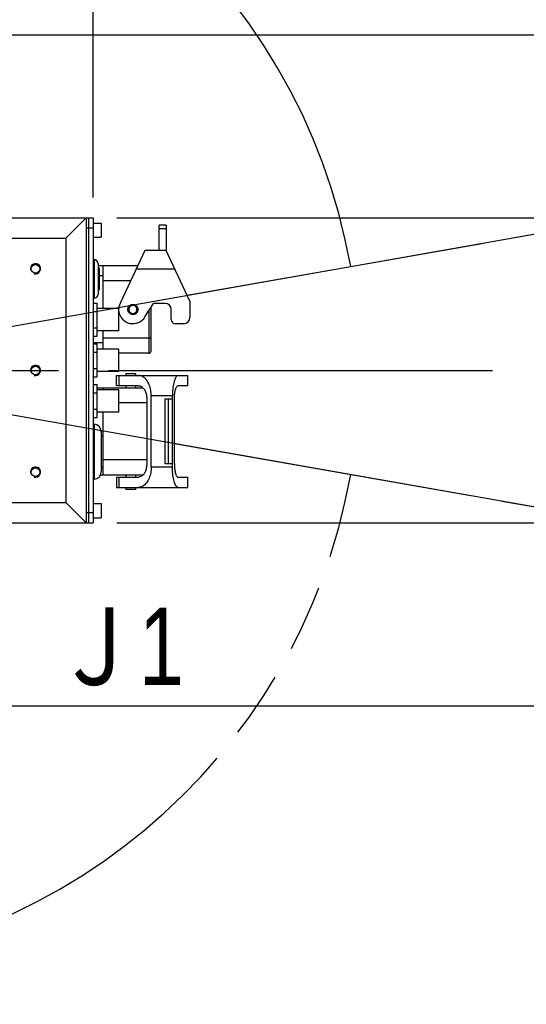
# Model space of a CAD drawing. Header units: millimetres. Extents: x 0 to 594, y 0 to 420.
# Tile 39 of 256: x 152 to 177, y 245 to 294. Entities that reach past the tile are written whole.
import ezdxf

# ---------------------------------------------------------------- set-up
doc = ezdxf.new("R2010")
doc.units = ezdxf.units.MM
doc.header["$LTSCALE"] = 32.67
doc.linetypes.add('CENTER', pattern=[0.6, 0.375, -0.075, 0.075, -0.075])
doc.linetypes.add('PHANTOM', pattern=[0.8, 0.45, -0.05, 0.1, -0.05, 0.1, -0.05])
doc.layers.get('0').update_dxf_attribs({"linetype": 'CONTINUOUS'})
for name, color, linetype in [('CRV', 7, 'CONTINUOUS'), ('DEFAULT_1', 7, 'CENTER'), ('DRA_ITEM', 7, 'CONTINUOUS'), ('DRIV_DIM', 7, 'CONTINUOUS')]:
    doc.layers.add(name, color=color, linetype=linetype)
doc.styles.get("Standard").update_dxf_attribs({"font": 'MS PGothic.ttf', "width": 0.8})
doc.dimstyles.new('DIMSTYLE_1', dxfattribs={"dimtxt": 3.8, "dimasz": 1.8, "dimexe": 0.18, "dimexo": 0.0625, "dimgap": 0.09, "dimtad": 1, "dimdec": 3, "dimlfac": 10, "dimdsep": 46, "dimtxsty": 'STANDARD', "dimblk": 'OPEN', "dimblk1": 'OPEN', "dimblk2": 'OPEN', "dimcen": 0.09, "dimadec": 0, "dimazin": 0, "dimtp": 0.001, "dimtm": 0.001, "dimtfac": 1, "dimtdec": 3, "dimtofl": 0, "dimtmove": 0, "dimatfit": 3, "dimldrblk": 'OPEN', "dimfxl": 1, "dimtolj": 1, "dimarcsym": 0})
doc.dimstyles.new('DIMSTYLE_2', dxfattribs={"dimtxt": 3.8, "dimasz": 1.8, "dimexe": 0.18, "dimexo": 0.0625, "dimgap": 0.09, "dimtad": 1, "dimdec": 0, "dimlfac": 10, "dimdsep": 46, "dimtxsty": 'STANDARD', "dimblk": 'OPEN', "dimblk1": 'OPEN', "dimblk2": 'OPEN', "dimcen": 0.09, "dimadec": 0, "dimazin": 0, "dimtfac": 1, "dimtdec": 0, "dimtofl": 0, "dimtmove": 0, "dimatfit": 3, "dimldrblk": 'OPEN', "dimfxl": 1, "dimtolj": 1, "dimarcsym": 0})
doc.dimstyles.new('DIMSTYLE_3', dxfattribs={"dimtxt": 3.8, "dimasz": 1.8, "dimexe": 0.18, "dimexo": 0.0625, "dimgap": 0.09, "dimtad": 1, "dimdec": 3, "dimlfac": 10, "dimdsep": 46, "dimtxsty": 'STANDARD', "dimblk": 'OPEN', "dimblk1": 'OPEN', "dimblk2": 'OPEN', "dimcen": 0.09, "dimadec": 0, "dimazin": 0, "dimtp": 0.5, "dimtm": 0.5, "dimtfac": 1, "dimtdec": 3, "dimtofl": 0, "dimtmove": 0, "dimatfit": 3, "dimldrblk": 'OPEN', "dimfxl": 1, "dimtolj": 1, "dimarcsym": 0})

# ---------------------------------------------------------------- blocks, each defined once
blk = doc.blocks.new('_OPEN')
at = {"color": 0, "linetype": 'ByBlock'}
for p, q in [((0, 0), (-1, 0.342)), ((-1, -0.342), (0, 0)), ((-1, 0), (0, 0))]:
    blk.add_line(p, q, dxfattribs=at)
blk = doc.blocks.new('*D3')
at = {"layer": 'DRIV_DIM', "color": 2, "linetype": 'Continuous'}
for p, q in [((157.254, 283.922), (213.932, 283.922)), ((211.932, 283.922), (211.932, 276.422)), ((211.932, 268.922), (211.932, 276.422)), ((157.254, 268.922), (213.932, 268.922))]:
    blk.add_line(p, q, dxfattribs=at)
at = {"layer": 'DRIV_DIM', "color": 2, "linetype": 'Continuous', "xscale": 1.8, "yscale": 1.8, "zscale": 1.8}
for p, rotation in [((211.932, 283.922), 90), ((211.932, 268.922), 270)]:
    blk.add_blockref('_OPEN', p, dxfattribs=dict(at, rotation=rotation))
at = {"layer": 'DRIV_DIM', "color": 2, "linetype": 'Continuous', "width": 0.8}
blk.add_text('150', height=3.8, rotation=90, dxfattribs=at).set_placement((210.982, 272))
blk = doc.blocks.new('*D4')
at = {"layer": 'DRIV_DIM', "color": 2, "linetype": 'Continuous'}
for p, q in [((133.254, 292.921), (226.993, 292.921)), ((224.993, 292.921), (224.993, 276.422)), ((224.993, 259.922), (224.993, 276.422)), ((133.254, 259.922), (226.993, 259.922))]:
    blk.add_line(p, q, dxfattribs=at)
at = {"layer": 'DRIV_DIM', "color": 2, "linetype": 'Continuous', "xscale": 1.8, "yscale": 1.8, "zscale": 1.8}
for p, rotation in [((224.993, 292.921), 90), ((224.993, 259.922), 270)]:
    blk.add_blockref('_OPEN', p, dxfattribs=dict(at, rotation=rotation))
at = {"layer": 'DRIV_DIM', "color": 2, "linetype": 'Continuous', "width": 0.8}
blk.add_text('330', height=3.8, rotation=90, dxfattribs=at).set_placement((224.043, 272.142))
blk = doc.blocks.new('*D28')
at = {"layer": 'DRIV_DIM', "color": 2, "linetype": 'Continuous'}
for p, q in [((139.754, 312.616), (139.754, 317.043)), ((156.084, 284.922), (156.084, 317.043)), ((139.754, 315.043), (147.919, 315.043)), ((156.084, 315.043), (147.919, 315.043))]:
    blk.add_line(p, q, dxfattribs=at)
at = {"layer": 'DRIV_DIM', "color": 2, "linetype": 'Continuous', "xscale": 1.8, "yscale": 1.8, "zscale": 1.8, "rotation": 180}
blk.add_blockref('_OPEN', (139.754, 315.043), dxfattribs=at)
at = {"layer": 'DRIV_DIM', "color": 2, "linetype": 'Continuous', "xscale": 1.8, "yscale": 1.8, "zscale": 1.8}
blk.add_blockref('_OPEN', (156.084, 315.043), dxfattribs=at)
at = {"layer": 'DRIV_DIM', "color": 2, "linetype": 'Continuous', "width": 0.8}
blk.add_text('163', height=3.8, dxfattribs=at).set_placement((142.162, 315.993))
blk = doc.blocks.new('*D29')
at = {"layer": 'DRIV_DIM', "color": 2, "linetype": 'Continuous'}
for p, q in [((141.231, 276.683), (215.21, 289.727)), ((138.254, 276.422), (63.133, 276.422))]:
    blk.add_line(p, q, dxfattribs=at)
for points in [[(212.302, 291.035), (213.241, 289.38), (213.512, 291.263)], [(64.539, 278.23), (65.133, 276.422), (65.77, 278.215)]]:
    blk.add_lwpolyline(points, dxfattribs=at)
for start, end in [(95, 180), (10, 95)]:
    blk.add_arc((139.754, 276.422), 74.621, start, end, dxfattribs=at)
at = {"layer": 'DRIV_DIM', "color": 2, "linetype": 'Continuous', "width": 0.766667}
blk.add_text('170%%d', height=3.8, rotation=15.7929, dxfattribs=at).set_placement((113.317, 348.481))
blk = doc.blocks.new('*D30')
at = {"layer": 'DRIV_DIM', "color": 2, "linetype": 'Continuous'}
for p, q in [((138.254, 276.422), (63.088, 276.422)), ((141.231, 276.162), (215.255, 263.109))]:
    blk.add_line(p, q, dxfattribs=at)
for points in [[(65.725, 274.63), (65.088, 276.422), (64.494, 274.615)], [(213.556, 261.574), (213.285, 263.457), (212.346, 261.802)]]:
    blk.add_lwpolyline(points, dxfattribs=at)
for start, end in [(180, 265), (265, 350)]:
    blk.add_arc((139.754, 276.422), 74.666, start, end, dxfattribs=at)
at = {"layer": 'DRIV_DIM', "color": 2, "linetype": 'Continuous', "width": 0.766667}
blk.add_text('170%%d', height=3.8, rotation=-27.3246, dxfattribs=at).set_placement((97.66, 207.647))

msp = doc.modelspace()

# ---------------------------------------------------------------- linework, layer by layer
at = {"color": 7, "linetype": 'Continuous'}
for p, q in [((147.41728, 283.92232), (156.08357, 283.92232)), ((154.75357, 282.92232), (155.75357, 283.92232)), ((155.75357, 283.92232), (155.75357, 268.92232)), ((155.85357, 283.92232), (155.85357, 268.92232)), ((156.08357, 283.92232), (156.08357, 268.92232)), ((156.08357, 283.67232), (156.48357, 283.67232)), ((156.48357, 283.67232), (156.48357, 282.97232)), ((159.68152, 283.57232), (159.33152, 283.57232)), ((159.33152, 282.32232), (159.33152, 283.57232)), ((159.68152, 283.57232), (159.68152, 282.32232)), ((150.22597, 282.92232), (154.75357, 282.92232)), ((154.75357, 282.92232), (154.75357, 269.92232)), ((156.08357, 282.97232), (156.48357, 282.97232)), ((156.08357, 281.87232), (156.13357, 281.87232)), ((158.62613, 282.31563), (157.44994, 279.79326)), ((159.68152, 282.32232), (158.64152, 282.32232)), ((160.84357, 279.8303), (159.68152, 282.32232)), ((156.33357, 281.67232), (156.33357, 280.17232)), ((158.27953, 281.57232), (156.33357, 281.57232)), ((156.40357, 280.44232), (156.40357, 281.40232)), ((156.58357, 279.47232), (156.58357, 281.57232)), ((156.08357, 279.97232), (156.13357, 279.97232)), ((156.08357, 279.73061), (156.28357, 279.73061)), ((156.28357, 278.11403), (156.28357, 279.73061)), ((157.35357, 279.47232), (156.28357, 279.47232)), ((157.35357, 278.37232), (157.35357, 279.47232)), ((158.6372, 279.05138), (159.05646, 279.72232)), ((158.93357, 277.37232), (158.93357, 279.52566)), ((159.62357, 279.72232), (159.05646, 279.72232)), ((159.92357, 278.92232), (159.92357, 279.42232)), ((160.84357, 279.8303), (160.84357, 279.02232)), ((156.08357, 279.32647), (156.28357, 279.32647)), ((156.08357, 278.51818), (156.28357, 278.51818)), ((160.54357, 278.72232), (160.12357, 278.72232)), ((156.08357, 278.11403), (156.28357, 278.11403)), ((157.35357, 278.37232), (156.28357, 278.37232)), ((156.58357, 277.47232), (156.58357, 278.37232)), ((156.08357, 277.73061), (156.28357, 277.73061)), ((156.28357, 276.11403), (156.28357, 277.73061)), ((156.08357, 277.32647), (156.28357, 277.32647)), ((157.35357, 277.47232), (156.28357, 277.47232)), ((157.35357, 276.37232), (157.35357, 277.47232)), ((158.83357, 277.27232), (157.35357, 277.27232)), ((156.08357, 276.51818), (156.28357, 276.51818)), ((156.08357, 276.11403), (156.28357, 276.11403)), ((157.35357, 276.37232), (156.28357, 276.37232)), ((157.2439, 275.67232), (157.2439, 276.17232)), ((157.24391, 276.17232), (160.74357, 276.17232)), ((157.34994, 276.17232), (157.34994, 275.67232)), ((157.69857, 276.27232), (158.18857, 276.27232)), ((157.69857, 276.27232), (157.69857, 276.17232)), ((158.18857, 276.17232), (158.18857, 276.27232)), ((160.74357, 275.67232), (160.74357, 276.17232)), ((156.08357, 275.73061), (156.28357, 275.73061)), ((156.28357, 274.11403), (156.28357, 275.73061)), ((156.28357, 275.57232), (158.53418, 275.57232)), ((156.58357, 275.57232), (156.58357, 275.47232)), ((158.3179, 275.67232), (157.24391, 275.67232)), ((157.69857, 275.67232), (157.69857, 275.57232)), ((158.18857, 275.57232), (158.18857, 275.67232)), ((160.74357, 275.67232), (160.27032, 275.67232)), ((156.08357, 275.32647), (156.28357, 275.32647)), ((157.35357, 275.47232), (156.28357, 275.47232)), ((157.35357, 274.37232), (157.35357, 275.47232)), ((158.94276, 271.67232), (158.94276, 275.17232)), ((159.98357, 271.67232), (159.98357, 275.17232)), ((158.72406, 275.02232), (158.72406, 271.82232)), ((159.63357, 275.02232), (159.98357, 275.02232)), ((159.63357, 271.82232), (159.63357, 275.02232)), ((159.78357, 275.02232), (159.78357, 271.82232)), ((160.08393, 271.82232), (160.08393, 275.02232)), ((156.08357, 274.51818), (156.28357, 274.51818)), ((156.08357, 274.11403), (156.28357, 274.11403)), ((157.35357, 274.37232), (156.28357, 274.37232)), ((156.58357, 271.27232), (156.58357, 274.37232)), ((156.08357, 273.77232), (156.13357, 273.77232)), ((156.48357, 273.42232), (156.48357, 271.42232)), ((156.57357, 271.71232), (156.57357, 273.13232)), ((159.98357, 271.82232), (159.63357, 271.82232)), ((158.53419, 271.27232), (156.44704, 271.27232)), ((157.69857, 271.27232), (157.69857, 271.17232)), ((158.18857, 271.17232), (158.18857, 271.27232)), ((156.08357, 271.07232), (156.13357, 271.07232)), ((157.2439, 271.17232), (157.2439, 270.67232)), ((157.24391, 271.17232), (158.3179, 271.17232)), ((157.34994, 271.17232), (157.34994, 270.67232)), ((160.27032, 271.17232), (160.74357, 271.17232)), ((160.74357, 270.67232), (160.74357, 271.17232)), ((157.24391, 270.67232), (160.74357, 270.67232)), ((157.69857, 270.67232), (157.69857, 270.57232)), ((158.18857, 270.57232), (157.69857, 270.57232)), ((158.18857, 270.57232), (158.18857, 270.67232)), ((150.22597, 269.92232), (154.75357, 269.92232)), ((155.75357, 268.92232), (154.75357, 269.92232)), ((156.08357, 269.87232), (156.48357, 269.87232)), ((156.48357, 269.87232), (156.48357, 269.17232)), ((147.41728, 268.92232), (156.08357, 268.92232)), ((156.08357, 269.17232), (156.48357, 269.17232))]:
    msp.add_line(p, q, dxfattribs=at)
at = {"color": 9, "linetype": 'Continuous'}
for p, q in [((156.08357, 283.42232), (155.75357, 283.42232)), ((159.68152, 283.38627), (159.33152, 283.38627)), ((156.13357, 281.87232), (156.13357, 279.97232)), ((158.20958, 281.42232), (160.1012, 281.42232)), ((156.58357, 281.07232), (156.40357, 281.07232)), ((157.92979, 280.82232), (156.58357, 280.82232)), ((158.83357, 279.36563), (158.83357, 277.27232)), ((156.58357, 278.02232), (158.93357, 278.02232)), ((156.58357, 277.77232), (156.08357, 277.77232)), ((159.98357, 275.17232), (158.94276, 275.17232)), ((158.72406, 274.82232), (157.35357, 274.82232)), ((156.13357, 273.77232), (156.13357, 271.07232)), ((156.58357, 271.77232), (156.57357, 271.77232)), ((158.72406, 272.02232), (156.58357, 272.02232)), ((159.98357, 271.67232), (158.94276, 271.67232)), ((156.08357, 269.42232), (155.75357, 269.42232))]:
    msp.add_line(p, q, dxfattribs=at)
at = {"color": 7, "linetype": 'Continuous'}
for centre in [(153.25357, 281.42232), (153.25357, 276.42232), (153.25357, 271.42232)]:
    msp.add_circle(centre, 0.21, dxfattribs=at)
for centre, radius, start, end in [((156.13357, 281.67232), 0.2, 0, 90), ((156.33357, 281.40232), 0.07, 0, 90), ((156.33357, 280.44232), 0.07, 270, 360), ((156.13357, 280.17232), 0.2, 270, 360), ((158.04357, 279.42232), 0.7, 147.999999, 175.861582), ((159.62357, 279.42232), 0.3, 0, 90), ((158.04357, 279.42232), 0.7, 187.950156, 328), ((160.54357, 279.02232), 0.3, 270, 360), ((160.12357, 278.92232), 0.2, 180, 270), ((158.83357, 277.37232), 0.1, 270, 360), ((156.13357, 273.42232), 0.35, 0, 90), ((156.48357, 273.13232), 0.09, 0, 90), ((156.48357, 271.71232), 0.09, 270, 360), ((156.13357, 271.42232), 0.35, 270, 360)]:
    msp.add_arc(centre, radius, start, end, dxfattribs=at)
at = {"color": 2, "linetype": 'Continuous'}
for centre in [(153.25357, 281.42232), (153.25357, 276.42232), (153.25357, 271.42232)]:
    msp.add_arc(centre, 0.25, 255, 195, dxfattribs=at)
at = {"color": 7, "linetype": 'Continuous'}
for points, knots in [([(158.6262, 282.31564), (158.62906, 282.31687), (158.6343, 282.31876), (158.63939, 282.32108), (158.64152, 282.32232)], [0, 0, 0, 0, 0.0093185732, 0.0167204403, 0.0167204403, 0.0167204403, 0.0167204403]), ([(157.79357, 279.42232), (157.79357, 279.45172), (157.80484, 279.51521), (157.84897, 279.58578), (157.90231, 279.63092), (157.94999, 279.65622), (158.00117, 279.67055), (158.0523, 279.67383), (158.1003, 279.6673), (158.13665, 279.65516), (158.1626, 279.64249), (158.18706, 279.62792), (158.21644, 279.60484), (158.24776, 279.56929), (158.2821, 279.51049), (158.29357, 279.45759), (158.29357, 279.42232)], [0, 0, 0, 0, 0.088184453, 0.188966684, 0.24250327, 0.296454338, 0.349582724, 0.400759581, 0.449094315, 0.49399805, 0.515080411, 0.535636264, 0.579317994, 0.626559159, 0.676873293, 0.782675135, 0.782675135, 0.782675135, 0.782675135]), ([(158.29357, 279.42232), (158.29357, 279.38705), (158.2821, 279.33416), (158.24776, 279.27535), (158.21644, 279.2398), (158.18706, 279.21672), (158.1626, 279.20215), (158.13665, 279.18948), (158.1003, 279.17734), (158.0523, 279.17081), (158.00117, 279.17409), (157.94999, 279.18842), (157.90231, 279.21372), (157.84897, 279.25886), (157.80484, 279.32944), (157.79357, 279.39293), (157.79357, 279.42232)], [0, 0, 0, 0, 0.105801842, 0.156115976, 0.203357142, 0.247038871, 0.267594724, 0.288677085, 0.333580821, 0.381915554, 0.433092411, 0.486220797, 0.540171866, 0.593708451, 0.694490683, 0.782675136, 0.782675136, 0.782675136, 0.782675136]), ([(158.24357, 279.42232), (158.24357, 279.45054), (158.23439, 279.49285), (158.20692, 279.5399), (158.18187, 279.56834), (158.15836, 279.5868), (158.1388, 279.59846), (158.11804, 279.6086), (158.08894, 279.6183), (158.03664, 279.62546), (157.9664, 279.61346), (157.89551, 279.56541), (157.85262, 279.49665), (157.84357, 279.44584), (157.84357, 279.42232)], [0, 0, 0, 0, 0.084641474, 0.124892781, 0.162685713, 0.197631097, 0.21407578, 0.230941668, 0.266864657, 0.305532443, 0.388521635, 0.474013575, 0.55463936, 0.625186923, 0.625186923, 0.625186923, 0.625186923]), ([(157.84357, 279.42232), (157.84357, 279.39881), (157.85262, 279.34799), (157.89551, 279.27923), (157.9664, 279.23118), (158.03664, 279.21919), (158.08894, 279.22634), (158.11804, 279.23605), (158.1388, 279.24618), (158.15836, 279.25784), (158.18187, 279.2763), (158.20692, 279.30474), (158.23439, 279.35179), (158.24357, 279.39411), (158.24357, 279.42232)], [0, 0, 0, 0, 0.070547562, 0.151173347, 0.236665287, 0.319654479, 0.358322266, 0.394245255, 0.411111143, 0.427555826, 0.462501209, 0.500294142, 0.540545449, 0.625186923, 0.625186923, 0.625186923, 0.625186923]), ([(158.91711, 275.45534), (158.90847, 275.50235), (158.88691, 275.59474), (158.84066, 275.727), (158.78143, 275.84881), (158.70993, 275.9566), (158.62665, 276.04686), (158.53262, 276.11634), (158.4288, 276.16163), (158.35467, 276.17232), (158.3179, 276.17232)], [0, 0, 0, 0, 0.14341232, 0.28404106, 0.419499, 0.54871212, 0.67073385, 0.78610518, 0.89698448, 1.00732014, 1.00732014, 1.00732014, 1.00732014]), ([(160.27032, 276.17232), (160.2526, 276.17232), (160.21247, 276.15777), (160.16404, 276.10627), (160.11982, 276.02934), (160.08013, 275.92742), (160.04608, 275.80339), (160.01857, 275.66105), (159.99841, 275.50513), (159.98629, 275.34068), (159.98357, 275.22876), (159.98357, 275.17232)], [0, 0, 0, 0, 0.05315116, 0.12051175, 0.20856454, 0.3181497, 0.44772769, 0.59396903, 0.75271411, 0.91913014, 1.08843371, 1.08843371, 1.08843371, 1.08843371]), ([(158.3179, 275.67232), (158.34395, 275.67232), (158.39684, 275.66398), (158.47033, 275.62873), (158.53627, 275.57466), (158.59353, 275.50438), (158.6411, 275.42083), (158.67855, 275.32735), (158.70501, 275.22746), (158.72057, 275.12506), (158.72406, 275.05629), (158.72406, 275.02232)], [0, 0, 0, 0, 0.078172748, 0.157716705, 0.24182737, 0.331963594, 0.428192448, 0.529197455, 0.633243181, 0.737505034, 0.839407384, 0.839407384, 0.839407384, 0.839407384]), ([(160.08393, 275.02232), (160.08393, 275.05901), (160.08571, 275.13169), (160.09361, 275.23843), (160.10666, 275.33957), (160.12445, 275.43192), (160.14648, 275.5125), (160.17222, 275.57882), (160.20096, 275.62901), (160.23249, 275.66274), (160.25872, 275.67232), (160.27032, 275.67232)], [0, 0, 0, 0, 0.110050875, 0.218019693, 0.320944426, 0.415817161, 0.499963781, 0.571248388, 0.628664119, 0.672684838, 0.707470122, 0.707470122, 0.707470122, 0.707470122]), ([(158.93956, 275.27261), (158.9387, 275.28616), (158.934, 275.34736), (158.92576, 275.40831), (158.91711, 275.45534)], [0, 0, 0, 0, 0.040715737, 0.184149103, 0.184149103, 0.184149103, 0.184149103]), ([(158.72406, 271.82232), (158.72406, 271.7882), (158.72051, 271.71923), (158.70494, 271.6166), (158.67833, 271.51674), (158.64096, 271.42344), (158.5934, 271.34018), (158.53632, 271.27), (158.47043, 271.21604), (158.39698, 271.18064), (158.34403, 271.17232), (158.3179, 271.17232)], [0, 0, 0, 0, 0.102352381, 0.206805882, 0.310874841, 0.411676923, 0.507527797, 0.597479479, 0.6815636, 0.761003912, 0.839411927, 0.839411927, 0.839411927, 0.839411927]), ([(160.27032, 270.67232), (160.25253, 270.67232), (160.21226, 270.68697), (160.1638, 270.73872), (160.11953, 270.8158), (160.08, 270.9178), (160.04595, 271.04174), (160.01849, 271.1839), (159.99842, 271.33964), (159.98627, 271.50398), (159.98357, 271.61587), (159.98357, 271.67232)], [0, 0, 0, 0, 0.05336912, 0.12094672, 0.20914232, 0.31882133, 0.44824877, 0.59428492, 0.75282513, 0.91907264, 1.0884348, 1.0884348, 1.0884348, 1.0884348]), ([(160.08393, 271.82232), (160.08393, 271.78564), (160.08569, 271.71296), (160.0936, 271.60621), (160.10662, 271.50507), (160.12442, 271.41273), (160.14651, 271.33218), (160.17218, 271.26583), (160.20096, 271.21564), (160.23248, 271.1819), (160.25872, 271.17232), (160.27032, 271.17232)], [0, 0, 0, 0, 0.110044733, 0.218015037, 0.320963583, 0.415812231, 0.499911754, 0.571243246, 0.628653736, 0.672683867, 0.707477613, 0.707477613, 0.707477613, 0.707477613]), ([(158.91716, 271.38903), (158.90846, 271.3419), (158.88672, 271.24934), (158.84036, 271.11691), (158.78106, 270.99511), (158.70941, 270.88748), (158.62612, 270.79734), (158.53213, 270.72797), (158.42846, 270.68295), (158.35455, 270.67232), (158.3179, 270.67232)], [0, 0, 0, 0, 0.1437627, 0.28467639, 0.42008315, 0.54914984, 0.67120702, 0.78645393, 0.89710095, 1.0070596, 1.0070596, 1.0070596, 1.0070596]), ([(158.9396, 271.57203), (158.93875, 271.5585), (158.93409, 271.4972), (158.92585, 271.43616), (158.91716, 271.38903)], [0, 0, 0, 0, 0.040659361, 0.184428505, 0.184428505, 0.184428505, 0.184428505])]:
    msp.add_open_spline(points, degree=3, knots=knots, dxfattribs=at)
for points in [[(158.94276, 275.17232), (158.94276, 275.20577), (158.94169, 275.23923), (158.93956, 275.27261)], [(158.94276, 271.67232), (158.94276, 271.63887), (158.94171, 271.60541), (158.9396, 271.57203)]]:
    msp.add_open_spline(points, degree=3, dxfattribs=at)
at = {"layer": 'CRV', "color": 8, "linetype": 'PHANTOM'}
for p, q in [((160.70967, 280.11745), (254.9296, 296.73096)), ((160.08393, 272.83753), (254.9296, 256.11368))]:
    msp.add_line(p, q, dxfattribs=at)
for radius, start, end in [(116.9528, 10, 350), (108.9528, 10, 350), (29.441, 10, 170.714573), (29.441, 189.285427, 350)]:
    msp.add_arc((139.75357, 276.42232), radius, start, end, dxfattribs=at)
at = {"layer": 'DEFAULT_1', "color": 7, "linetype": 'CENTER'}
for p, q in [((58.82771, 276.42232), (163.46466, 276.42232)), ((163.46466, 276.42232), (200.11388, 276.42232))]:
    msp.add_line(p, q, dxfattribs=at)

# ---------------------------------------------------------------- texts
at = {"layer": 'DRA_ITEM', "color": 2, "linetype": 'Continuous', "width": 0.8}
msp.add_text('Ｊ1', height=3.8, dxfattribs=at).set_placement((154.19599, 260.95497))

# ---------------------------------------------------------------- dimensions: what is measured, and where the dimension line sits
at = {"layer": 'DRIV_DIM', "color": 2, "linetype": 'Continuous'}
for base, line1, line2, picture, middle in [((133.24994, 350.75919), ((141.23078, 276.68279), (215.21035, 289.72739)), ((63.13275, 276.42232), (138.25357, 276.42232)), '*D29', (118.40696, 351.89523)), ((133.24601, 202.04059), ((138.25357, 276.42232), (63.08772, 276.42232)), ((215.2547, 263.10944), (141.23078, 276.16185)), '*D30', (103.70872, 206.66028))]:
    dim = msp.add_angular_dim_2l(base=base, line1=line1, line2=line2, dimstyle='DIMSTYLE_3', dxfattribs=at)
    dim.commit()
    dim.dimension.update_dxf_attribs({"geometry": picture, "text_midpoint": middle, "dimtype": 162})
dim = msp.add_linear_dim(base=(156.08357, 315.04294), p1=(139.75357, 312.61584), p2=(156.08357, 284.92232), dimstyle='DIMSTYLE_2', dxfattribs=at)
dim.commit()
dim.dimension.update_dxf_attribs({"geometry": '*D28', "text_midpoint": (146.72176, 317.89294), "dimtype": 160})
for base, p1, p2, angle, dimstyle, picture, middle in [((224.99259, 292.92131), (133.25357, 259.92232), (133.25357, 292.92131), 90, 'DIMSTYLE_2', '*D4', (222.14259, 276.70239)), ((211.93238, 268.92232), (157.25357, 283.92232), (157.25357, 268.92232), 270, 'DIMSTYLE_1', '*D3', (209.08238, 276.56001))]:
    dim = msp.add_linear_dim(base=base, p1=p1, p2=p2, angle=angle, dimstyle=dimstyle, dxfattribs=at)
    dim.commit()
    dim.dimension.update_dxf_attribs({"geometry": picture, "text_midpoint": middle, "dimtype": 160})

doc.saveas('drawing.dxf')
